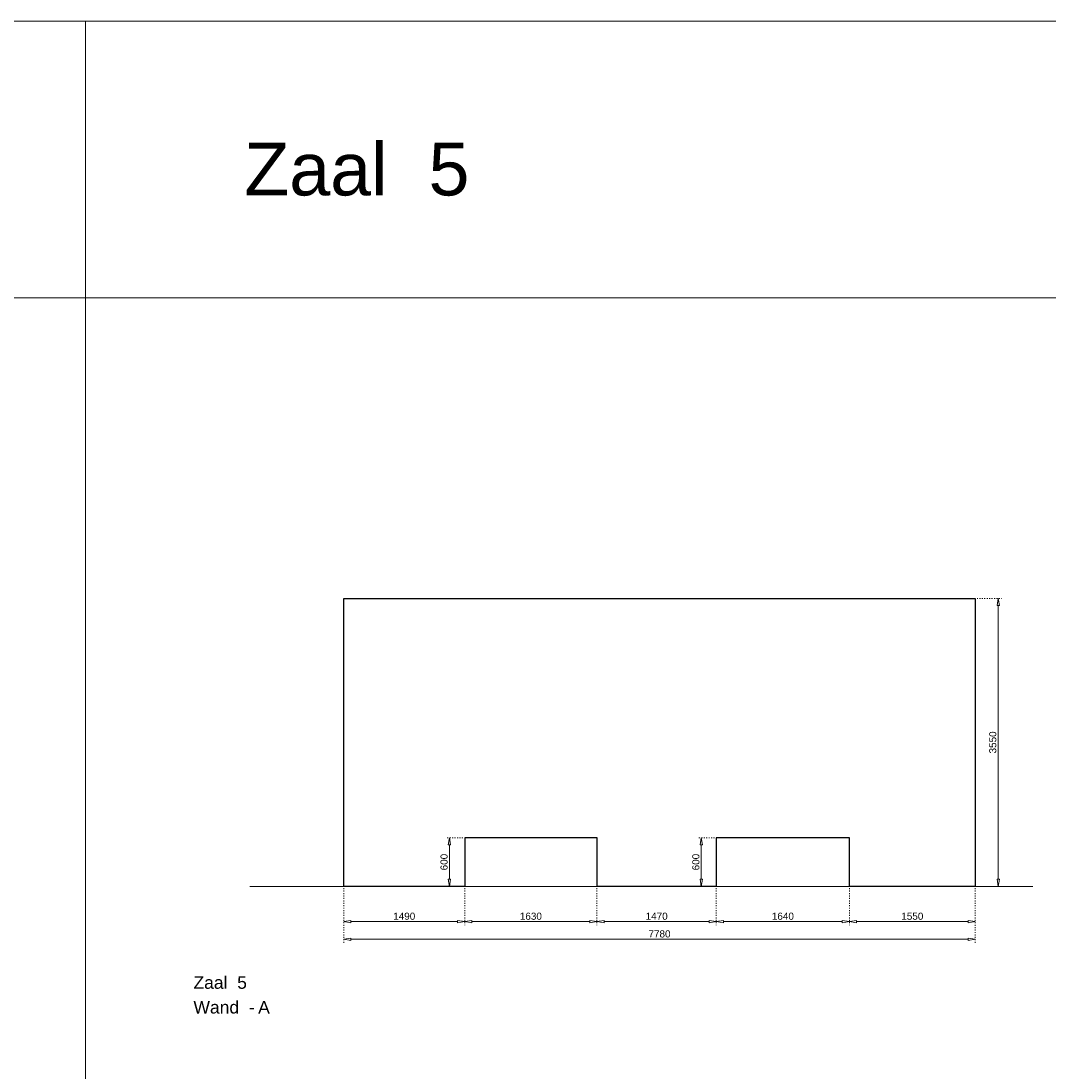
# Model space of a CAD drawing. Header units: millimetres. Extents: x 91086 to 300562, y -68316 to 28747.
# Tile 36 of 61: x 196593 to 209258, y -45124 to -32181. Entities that reach past the tile are written whole.
import ezdxf

# ---------------------------------------------------------------- set-up
doc = ezdxf.new("R2010")
doc.units = ezdxf.units.MM
doc.linetypes.add('ACAD_ISO03W100', pattern=[30, 12, -18])
doc.layers.get('Defpoints').update_dxf_attribs({"lineweight": 0})
for name, color, linetype, lineweight in [('25-Staal-B', 150, 'Continuous', 25), ('^ 0-Staal-txt', 7, 'Continuous', 0), ('Layer1', 252, 'Continuous', 0)]:
    doc.layers.add(name, color=color, linetype=linetype, lineweight=lineweight)
doc.layers.add('DIM-DIM', color=7, linetype='Continuous')
doc.styles.add('Arial', font='arial.ttf')
doc.dimstyles.new('dim-11', dxfattribs={"dimscale": 35, "dimtxt": 2.5, "dimasz": 2.5, "dimexe": 1.25, "dimexo": 0.625, "dimtad": 1, "dimdec": 0, "dimtxsty": 'Arial', "dimblk": 'CLOSEDBLANK', "dimcen": 3, "dimclrd": 252, "dimclre": 252, "dimclrt": 7, "dimadec": 0, "dimazin": 0, "dimtfac": 1, "dimtdec": 0, "dimtmove": 0, "dimatfit": 3, "dimldrblk": 'CLOSEDBLANK', "dimfxl": 1, "dimlwd": 0, "dimlwe": 0, "dimarcsym": 0})

# ---------------------------------------------------------------- blocks, each defined once
blk = doc.blocks.new('_ClosedBlank')
at = {"color": 0, "linetype": 'ByBlock', "lineweight": -2}
for p, q in [((-1, 0.17), (0, 0)), ((-1, 0.17), (-1, -0.17)), ((0, 0), (-1, -0.17))]:
    blk.add_line(p, q, dxfattribs=at)
blk = doc.blocks.new('*D326')
at = {"layer": 'Defpoints', "color": 0, "transparency": 16777216}
for p in [(200569, -42849), (202059, -42849), (202059, -43283)]:
    blk.add_point(p, dxfattribs=at)
at = {"layer": 'DIM-DIM', "color": 252, "linetype": 'ACAD_ISO03W100', "lineweight": 0, "transparency": 16777216}
for p, q in [((200569, -42871), (200569, -43327)), ((202059, -42871), (202059, -43327))]:
    blk.add_line(p, q, dxfattribs=at)
at = {"layer": 'DIM-DIM', "color": 252, "lineweight": 0, "transparency": 16777216}
blk.add_line((200657, -43283), (201972, -43283), dxfattribs=at)
at = {"layer": 'DIM-DIM', "color": 252, "lineweight": 0, "transparency": 16777216, "xscale": 87.5, "yscale": 87.5, "zscale": 87.5, "rotation": 180}
blk.add_blockref('_ClosedBlank', (200569, -43283), dxfattribs=at)
at = {"layer": 'DIM-DIM', "color": 252, "lineweight": 0, "transparency": 16777216, "xscale": 87.5, "yscale": 87.5, "zscale": 87.5}
blk.add_blockref('_ClosedBlank', (202059, -43283), dxfattribs=at)
at = {"layer": 'DIM-DIM', "color": 7, "transparency": 16777216, "insert": (201314, -43217), "char_height": 87.5, "attachment_point": 5, "style": 'Arial'}
blk.add_mtext('1490', dxfattribs=at)
blk = doc.blocks.new('*D449')
at = {"layer": 'Defpoints', "color": 0, "transparency": 16777216}
for p in [(202059, -42849), (203689, -42849), (203689, -43283)]:
    blk.add_point(p, dxfattribs=at)
at = {"layer": 'DIM-DIM', "color": 252, "linetype": 'ACAD_ISO03W100', "lineweight": 0, "transparency": 16777216}
for p, q in [((202059, -42871), (202059, -43327)), ((203689, -42871), (203689, -43327))]:
    blk.add_line(p, q, dxfattribs=at)
at = {"layer": 'DIM-DIM', "color": 252, "lineweight": 0, "transparency": 16777216}
blk.add_line((202147, -43283), (203602, -43283), dxfattribs=at)
at = {"layer": 'DIM-DIM', "color": 252, "lineweight": 0, "transparency": 16777216, "xscale": 87.5, "yscale": 87.5, "zscale": 87.5, "rotation": 180}
blk.add_blockref('_ClosedBlank', (202059, -43283), dxfattribs=at)
at = {"layer": 'DIM-DIM', "color": 252, "lineweight": 0, "transparency": 16777216, "xscale": 87.5, "yscale": 87.5, "zscale": 87.5}
blk.add_blockref('_ClosedBlank', (203689, -43283), dxfattribs=at)
at = {"layer": 'DIM-DIM', "color": 7, "transparency": 16777216, "insert": (202874, -43217), "char_height": 87.5, "attachment_point": 5, "style": 'Arial'}
blk.add_mtext('1630', dxfattribs=at)
blk = doc.blocks.new('*D450')
at = {"layer": 'Defpoints', "color": 0, "transparency": 16777216}
for p in [(203689, -42849), (205159, -42849), (205159, -43283)]:
    blk.add_point(p, dxfattribs=at)
at = {"layer": 'DIM-DIM', "color": 252, "linetype": 'ACAD_ISO03W100', "lineweight": 0, "transparency": 16777216}
for p, q in [((203689, -42871), (203689, -43327)), ((205159, -42871), (205159, -43327))]:
    blk.add_line(p, q, dxfattribs=at)
at = {"layer": 'DIM-DIM', "color": 252, "lineweight": 0, "transparency": 16777216}
blk.add_line((203777, -43283), (205072, -43283), dxfattribs=at)
at = {"layer": 'DIM-DIM', "color": 252, "lineweight": 0, "transparency": 16777216, "xscale": 87.5, "yscale": 87.5, "zscale": 87.5, "rotation": 180}
blk.add_blockref('_ClosedBlank', (203689, -43283), dxfattribs=at)
at = {"layer": 'DIM-DIM', "color": 252, "lineweight": 0, "transparency": 16777216, "xscale": 87.5, "yscale": 87.5, "zscale": 87.5}
blk.add_blockref('_ClosedBlank', (205159, -43283), dxfattribs=at)
at = {"layer": 'DIM-DIM', "color": 7, "transparency": 16777216, "insert": (204424, -43217), "char_height": 87.5, "attachment_point": 5, "style": 'Arial'}
blk.add_mtext('1470', dxfattribs=at)
blk = doc.blocks.new('*D451')
at = {"layer": 'Defpoints', "color": 0, "transparency": 16777216}
for p in [(205159, -42849), (206799, -42849), (206799, -43283)]:
    blk.add_point(p, dxfattribs=at)
at = {"layer": 'DIM-DIM', "color": 252, "linetype": 'ACAD_ISO03W100', "lineweight": 0, "transparency": 16777216}
for p, q in [((205159, -42871), (205159, -43327)), ((206799, -42871), (206799, -43327))]:
    blk.add_line(p, q, dxfattribs=at)
at = {"layer": 'DIM-DIM', "color": 252, "lineweight": 0, "transparency": 16777216}
blk.add_line((205247, -43283), (206712, -43283), dxfattribs=at)
at = {"layer": 'DIM-DIM', "color": 252, "lineweight": 0, "transparency": 16777216, "xscale": 87.5, "yscale": 87.5, "zscale": 87.5, "rotation": 180}
blk.add_blockref('_ClosedBlank', (205159, -43283), dxfattribs=at)
at = {"layer": 'DIM-DIM', "color": 252, "lineweight": 0, "transparency": 16777216, "xscale": 87.5, "yscale": 87.5, "zscale": 87.5}
blk.add_blockref('_ClosedBlank', (206799, -43283), dxfattribs=at)
at = {"layer": 'DIM-DIM', "color": 7, "transparency": 16777216, "insert": (205979, -43217), "char_height": 87.5, "attachment_point": 5, "style": 'Arial'}
blk.add_mtext('1640', dxfattribs=at)
blk = doc.blocks.new('*D452')
at = {"layer": 'Defpoints', "color": 0, "transparency": 16777216}
for p in [(206799, -42849), (208349, -42849), (208349, -43283)]:
    blk.add_point(p, dxfattribs=at)
at = {"layer": 'DIM-DIM', "color": 252, "linetype": 'ACAD_ISO03W100', "lineweight": 0, "transparency": 16777216}
for p, q in [((206799, -42871), (206799, -43327)), ((208349, -42871), (208349, -43327))]:
    blk.add_line(p, q, dxfattribs=at)
at = {"layer": 'DIM-DIM', "color": 252, "lineweight": 0, "transparency": 16777216}
blk.add_line((206887, -43283), (208262, -43283), dxfattribs=at)
at = {"layer": 'DIM-DIM', "color": 252, "lineweight": 0, "transparency": 16777216, "xscale": 87.5, "yscale": 87.5, "zscale": 87.5, "rotation": 180}
blk.add_blockref('_ClosedBlank', (206799, -43283), dxfattribs=at)
at = {"layer": 'DIM-DIM', "color": 252, "lineweight": 0, "transparency": 16777216, "xscale": 87.5, "yscale": 87.5, "zscale": 87.5}
blk.add_blockref('_ClosedBlank', (208349, -43283), dxfattribs=at)
at = {"layer": 'DIM-DIM', "color": 7, "transparency": 16777216, "insert": (207574, -43217), "char_height": 87.5, "attachment_point": 5, "style": 'Arial'}
blk.add_mtext('1550', dxfattribs=at)
blk = doc.blocks.new('*D453')
at = {"layer": 'Defpoints', "color": 0, "transparency": 16777216}
for p in [(200569, -42849), (208349, -42849), (200569, -43501)]:
    blk.add_point(p, dxfattribs=at)
at = {"layer": 'DIM-DIM', "color": 252, "linetype": 'ACAD_ISO03W100', "lineweight": 0, "transparency": 16777216}
for p, q in [((200569, -42871), (200569, -43545)), ((208349, -42871), (208349, -43545))]:
    blk.add_line(p, q, dxfattribs=at)
at = {"layer": 'DIM-DIM', "color": 252, "lineweight": 0, "transparency": 16777216}
blk.add_line((208262, -43501), (200657, -43501), dxfattribs=at)
at = {"layer": 'DIM-DIM', "color": 252, "lineweight": 0, "transparency": 16777216, "xscale": 87.5, "yscale": 87.5, "zscale": 87.5, "rotation": 180}
blk.add_blockref('_ClosedBlank', (200569, -43501), dxfattribs=at)
at = {"layer": 'DIM-DIM', "color": 252, "lineweight": 0, "transparency": 16777216, "xscale": 87.5, "yscale": 87.5, "zscale": 87.5}
blk.add_blockref('_ClosedBlank', (208349, -43501), dxfattribs=at)
at = {"layer": 'DIM-DIM', "color": 7, "transparency": 16777216, "insert": (204459, -43435), "char_height": 87.5, "attachment_point": 5, "style": 'Arial'}
blk.add_mtext('7780', dxfattribs=at)
blk = doc.blocks.new('*D454')
at = {"layer": 'Defpoints', "color": 0, "transparency": 16777216}
for p in [(202059, -42249), (201871, -42849), (202059, -42849)]:
    blk.add_point(p, dxfattribs=at)
at = {"layer": 'DIM-DIM', "color": 252, "linetype": 'ACAD_ISO03W100', "lineweight": 0, "transparency": 16777216}
for p, q in [((202037, -42249), (201827, -42249)), ((202037, -42849), (201827, -42849))]:
    blk.add_line(p, q, dxfattribs=at)
at = {"layer": 'DIM-DIM', "color": 252, "lineweight": 0, "transparency": 16777216}
blk.add_line((201871, -42337), (201871, -42762), dxfattribs=at)
at = {"layer": 'DIM-DIM', "color": 252, "lineweight": 0, "transparency": 16777216, "xscale": 87.5, "yscale": 87.5, "zscale": 87.5}
for p, rotation in [((201871, -42249), 90), ((201871, -42849), 270)]:
    blk.add_blockref('_ClosedBlank', p, dxfattribs=dict(at, rotation=rotation))
at = {"layer": 'DIM-DIM', "color": 7, "transparency": 16777216, "insert": (201805, -42549), "char_height": 87.5, "attachment_point": 5, "rotation": 90, "style": 'Arial'}
blk.add_mtext('600', dxfattribs=at)
blk = doc.blocks.new('*D455')
at = {"layer": 'Defpoints', "color": 0, "transparency": 16777216}
for p in [(205159, -42249), (204973, -42849), (205159, -42849)]:
    blk.add_point(p, dxfattribs=at)
at = {"layer": 'DIM-DIM', "color": 252, "linetype": 'ACAD_ISO03W100', "lineweight": 0, "transparency": 16777216}
for p, q in [((205137, -42249), (204930, -42249)), ((205137, -42849), (204930, -42849))]:
    blk.add_line(p, q, dxfattribs=at)
at = {"layer": 'DIM-DIM', "color": 252, "lineweight": 0, "transparency": 16777216}
blk.add_line((204973, -42337), (204973, -42762), dxfattribs=at)
at = {"layer": 'DIM-DIM', "color": 252, "lineweight": 0, "transparency": 16777216, "xscale": 87.5, "yscale": 87.5, "zscale": 87.5}
for p, rotation in [((204973, -42249), 90), ((204973, -42849), 270)]:
    blk.add_blockref('_ClosedBlank', p, dxfattribs=dict(at, rotation=rotation))
at = {"layer": 'DIM-DIM', "color": 7, "transparency": 16777216, "insert": (204907, -42549), "char_height": 87.5, "attachment_point": 5, "rotation": 90, "style": 'Arial'}
blk.add_mtext('600', dxfattribs=at)
blk = doc.blocks.new('*D456')
at = {"layer": 'Defpoints', "color": 0, "transparency": 16777216}
for p in [(208349, -39299), (208632, -39299), (208349, -42849)]:
    blk.add_point(p, dxfattribs=at)
at = {"layer": 'DIM-DIM', "color": 252, "linetype": 'ACAD_ISO03W100', "lineweight": 0, "transparency": 16777216}
for p, q in [((208371, -39299), (208676, -39299)), ((208371, -42849), (208676, -42849))]:
    blk.add_line(p, q, dxfattribs=at)
at = {"layer": 'DIM-DIM', "color": 252, "lineweight": 0, "transparency": 16777216}
blk.add_line((208632, -42762), (208632, -39387), dxfattribs=at)
at = {"layer": 'DIM-DIM', "color": 252, "lineweight": 0, "transparency": 16777216, "xscale": 87.5, "yscale": 87.5, "zscale": 87.5}
for p, rotation in [((208632, -39299), 90), ((208632, -42849), 270)]:
    blk.add_blockref('_ClosedBlank', p, dxfattribs=dict(at, rotation=rotation))
at = {"layer": 'DIM-DIM', "color": 7, "transparency": 16777216, "insert": (208565, -41074), "char_height": 87.5, "attachment_point": 5, "rotation": 90, "style": 'Arial'}
blk.add_mtext('3550', dxfattribs=at)
blk = doc.blocks.new('5a')
at = {"layer": '25-Staal-B'}
blk.add_lwpolyline([(200569.2, -39299.1), (208349.2, -39299.1), (208349.2, -42849.1), (206799.2, -42849.1), (206799.2, -42249.1), (205159.2, -42249.1), (205159.2, -42849.1), (203689.2, -42849.1), (203689.2, -42249.1), (202059.2, -42249.1), (202059.2, -42849.1), (200569.2, -42849.1)], close=True, dxfattribs=at)
at = {"layer": '^ 0-Staal-txt', "lineweight": 0, "style": 'Arial'}
for s, height, p in [('Zaal  5', 154.21, (198717.2, -44111.1)), ('Wand  - ', 154.21, (198717.2, -44415.9)), ('A', 154.2, (199514.3, -44415.9))]:
    blk.add_text(s, height=height, dxfattribs=at).set_placement(p)
at = {"layer": 'DIM-DIM'}
for base, p1, p2, picture, middle in [((208631.9, -39299.1), (208349.2, -42849.1), (208349.2, -39299.1), '*D456', (208565.4, -41074.1)), ((201871.1, -42849.1), (202059.2, -42249.1), (202059.2, -42849.1), '*D454', (201804.5, -42549.1)), ((204973.4, -42849.1), (205159.2, -42249.1), (205159.2, -42849.1), '*D455', (204906.8, -42549.1))]:
    dim = blk.add_linear_dim(base=base, p1=p1, p2=p2, angle=90, dimstyle='dim-11', dxfattribs=at)
    dim.commit()
    dim.dimension.update_dxf_attribs({"geometry": picture, "text_midpoint": middle})
for base, p1, p2, picture, middle in [((202059.2, -43283.3), (200569.2, -42849.1), (202059.2, -42849.1), '*D326', (201314.2, -43216.7)), ((200569.2, -43501.5), (208349.2, -42849.1), (200569.2, -42849.1), '*D453', (204459.2, -43434.9)), ((203689.2, -43283.3), (202059.2, -42849.1), (203689.2, -42849.1), '*D449', (202874.2, -43216.7)), ((205159.2, -43283.3), (203689.2, -42849.1), (205159.2, -42849.1), '*D450', (204424.2, -43216.7)), ((206799.2, -43283.3), (205159.2, -42849.1), (206799.2, -42849.1), '*D451', (205979.2, -43216.7)), ((208349.2, -43283.3), (206799.2, -42849.1), (208349.2, -42849.1), '*D452', (207574.2, -43216.7))]:
    dim = blk.add_linear_dim(base=base, p1=p1, p2=p2, dimstyle='dim-11', dxfattribs=at)
    dim.commit()
    dim.dimension.update_dxf_attribs({"geometry": picture, "text_midpoint": middle})

msp = doc.modelspace()

# ---------------------------------------------------------------- linework, layer by layer
at = {"layer": '^ 0-Staal-txt', "lineweight": 0}
msp.add_lwpolyline([(199412.8, -42849.1), (209057.1, -42849.1)], dxfattribs=at)
at = {"layer": 'Layer1'}
for points in [[(197387.9, -35592.1), (172867.4, -35592.1), (172867.4, -32180.8), (197387.9, -32180.8)], [(215833.9, -35592.1), (197387.9, -35592.1), (197387.9, -32180.8), (215833.9, -32180.8)]]:
    msp.add_lwpolyline(points, close=True, dxfattribs=at)
msp.add_lwpolyline([(197387.9, -63265.4), (197387.9, -35592.1)], dxfattribs=at)

# ---------------------------------------------------------------- block references
at = {"layer": 'DIM-DIM'}
msp.add_blockref('5a', (0, 0), dxfattribs=at)

# ---------------------------------------------------------------- texts
at = {"layer": '^ 0-Staal-txt', "lineweight": 0, "style": 'Arial'}
msp.add_text('Zaal  5', height=650, dxfattribs=at).set_placement((199342.2, -34331.4))

doc.saveas('drawing.dxf')
